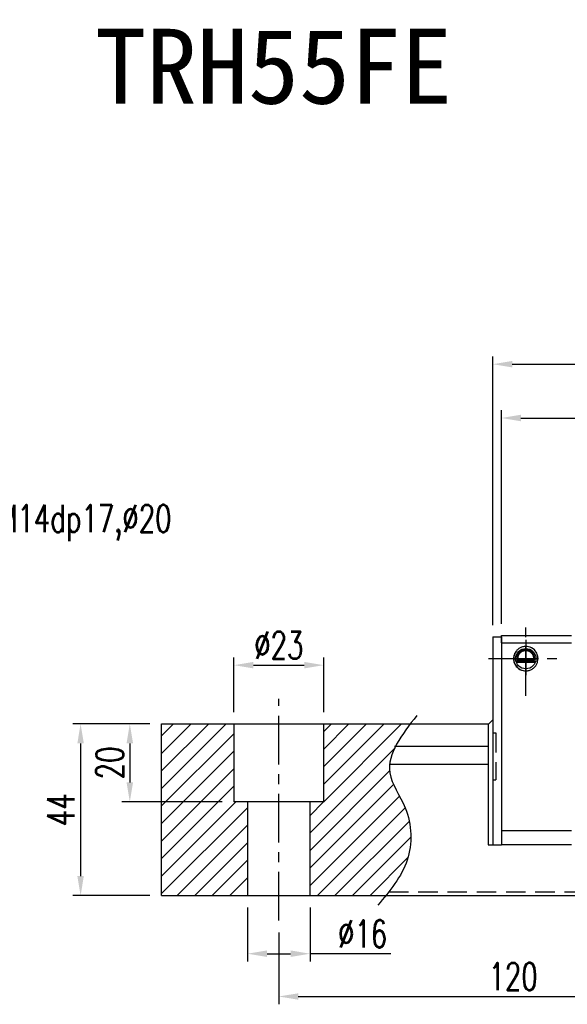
# Model space of a CAD drawing. Header units: millimetres. Extents: x 706 to 1313, y 178 to 430.
# Tile 2 of 48: x 926 to 1066, y 178 to 430. Entities that reach past the tile are written whole.
import ezdxf
from ezdxf.enums import TextEntityAlignment as Align

# ---------------------------------------------------------------- set-up
doc = ezdxf.new("R2010")
doc.units = ezdxf.units.MM
doc.header["$LTSCALE"] = 10
doc.linetypes.add('CENTER', pattern=[2, 1.25, -0.25, 0.25, -0.25])
doc.linetypes.add('DASHED', pattern=[0.75, 0.5, -0.25])
for name, color, linetype in [('2', 7, 'Continuous'), ('CHA', 7, 'Continuous'), ('CL', 1, 'CENTER'), ('DIM', 4, 'Continuous')]:
    doc.layers.add(name, color=color, linetype=linetype)
doc.styles.add('DIM-7', font='SIMPLEX.shx', dxfattribs={"width": 0.7, "bigfont": 'chineset.shx'})
doc.styles.add('T', font='kaiu.ttf')
doc.dimstyles.new('CNS', dxfattribs={"dimtxt": 3.5, "dimasz": 2.5, "dimexe": 1, "dimexo": 1.5, "dimgap": 0.09, "dimtad": 0, "dimdsep": 46, "dimtxsty": 'DIM-7', "dimcen": 0.09, "dimclrd": 1, "dimclre": 1, "dimclrt": 4, "dimadec": 0, "dimazin": 0, "dimtfac": 1, "dimtix": 1, "dimtmove": 2, "dimatfit": 3, "dimfxl": 1, "dimtvp": 0.971429, "dimtolj": 1, "dimarcsym": 0})

# ---------------------------------------------------------------- blocks, each defined once
blk = doc.blocks.new('*D66')
at = {"layer": 'DEFPOINTS', "color": 0, "transparency": 16777216}
for p in [(961.92, 249.87), (953.76, 229.87), (980.42, 229.87)]:
    blk.add_point(p, dxfattribs=at)
at = {"layer": 'DIM', "color": 7, "lineweight": -2, "transparency": 16777216}
for p, q in [((958.92, 249.87), (951.76, 249.87)), ((953.76, 244.87), (953.76, 234.87)), ((977.42, 229.87), (951.76, 229.87))]:
    blk.add_line(p, q, dxfattribs=at)
at = {"layer": 'DIM', "color": 7, "transparency": 16777216}
for points in [[(952.93, 244.87), (954.59, 244.87), (953.76, 249.87)], [(952.93, 234.87), (954.59, 234.87), (953.76, 229.87)]]:
    blk.add_solid(points, dxfattribs=at)
at = {"layer": 'DIM', "color": 7, "transparency": 16777216, "insert": (948.66, 239.87), "char_height": 7, "attachment_point": 5, "rotation": 90, "style": 'DIM-7'}
blk.add_mtext('\\A1;20', dxfattribs=at)
blk = doc.blocks.new('*D67')
at = {"layer": 'DEFPOINTS', "color": 0, "transparency": 16777216}
for p in [(961.92, 249.87), (941.16, 205.87), (961.92, 205.87)]:
    blk.add_point(p, dxfattribs=at)
at = {"layer": 'DIM', "color": 7, "lineweight": -2, "transparency": 16777216}
for p, q in [((958.92, 249.87), (939.16, 249.87)), ((941.16, 244.87), (941.16, 210.87)), ((958.92, 205.87), (939.16, 205.87))]:
    blk.add_line(p, q, dxfattribs=at)
at = {"layer": 'DIM', "color": 7, "transparency": 16777216}
for points in [[(940.33, 244.87), (941.99, 244.87), (941.16, 249.87)], [(940.33, 210.87), (941.99, 210.87), (941.16, 205.87)]]:
    blk.add_solid(points, dxfattribs=at)
at = {"layer": 'DIM', "color": 7, "transparency": 16777216, "insert": (936.06, 227.87), "char_height": 7, "attachment_point": 5, "rotation": 90, "style": 'DIM-7'}
blk.add_mtext('\\A1;44', dxfattribs=at)
blk = doc.blocks.new('*D68')
at = {"layer": 'DEFPOINTS', "color": 0, "transparency": 16777216}
for p in [(991.92, 199.46), (1111.92, 199.46), (1111.92, 180.03)]:
    blk.add_point(p, dxfattribs=at)
at = {"layer": 'DIM', "color": 7, "lineweight": -2, "transparency": 16777216}
for p, q in [((991.92, 196.46), (991.92, 178.03)), ((1111.92, 196.46), (1111.92, 178.03)), ((996.92, 180.03), (1106.92, 180.03))]:
    blk.add_line(p, q, dxfattribs=at)
at = {"layer": 'DIM', "color": 7, "transparency": 16777216}
for points in [[(996.92, 180.86), (996.92, 179.2), (991.92, 180.03)], [(1106.92, 180.86), (1106.92, 179.2), (1111.92, 180.03)]]:
    blk.add_solid(points, dxfattribs=at)
at = {"layer": 'DIM', "color": 7, "transparency": 16777216, "insert": (1051.92, 185.13), "char_height": 7, "attachment_point": 5, "style": 'DIM-7'}
blk.add_mtext('\\A1;120', dxfattribs=at)
blk = doc.blocks.new('*D72')
at = {"layer": 'DEFPOINTS', "color": 0, "transparency": 16777216}
for p in [(1003.42, 264.91), (980.42, 249.87), (1003.42, 249.87)]:
    blk.add_point(p, dxfattribs=at)
at = {"layer": 'DIM', "color": 7, "lineweight": -2, "transparency": 16777216}
for p, q in [((980.42, 252.87), (980.42, 266.91)), ((985.42, 264.91), (998.42, 264.91)), ((1003.42, 252.87), (1003.42, 266.91))]:
    blk.add_line(p, q, dxfattribs=at)
at = {"layer": 'DIM', "color": 7, "transparency": 16777216}
for points in [[(985.42, 265.74), (985.42, 264.08), (980.42, 264.91)], [(998.42, 265.74), (998.42, 264.08), (1003.42, 264.91)]]:
    blk.add_solid(points, dxfattribs=at)
at = {"layer": 'DIM', "color": 7, "transparency": 16777216, "insert": (991.92, 270.01), "char_height": 7, "attachment_point": 5, "style": 'DIM-7'}
blk.add_mtext('\\A1;%%c23', dxfattribs=at)
blk = doc.blocks.new('*D73')
at = {"layer": 'DEFPOINTS', "color": 0, "transparency": 16777216}
for p in [(983.92, 205.87), (999.92, 205.87), (999.92, 190.99)]:
    blk.add_point(p, dxfattribs=at)
at = {"layer": 'DIM', "color": 7, "lineweight": -2, "transparency": 16777216}
for p, q in [((983.92, 202.87), (983.92, 188.99)), ((999.92, 202.87), (999.92, 188.99)), ((988.92, 190.99), (994.92, 190.99)), ((1020.6, 190.99), (999.92, 190.99))]:
    blk.add_line(p, q, dxfattribs=at)
at = {"layer": 'DIM', "color": 7, "transparency": 16777216}
for points in [[(988.92, 191.83), (988.92, 190.16), (983.92, 190.99)], [(994.92, 191.83), (994.92, 190.16), (999.92, 190.99)]]:
    blk.add_solid(points, dxfattribs=at)
at = {"layer": 'DIM', "color": 7, "transparency": 16777216, "insert": (1013.4, 196.09), "char_height": 7, "attachment_point": 5, "style": 'DIM-7'}
blk.add_mtext('\\A1;%%c16', dxfattribs=at)
blk = doc.blocks.new('*D76')
at = {"layer": '2', "color": 7, "linetype": 'Continuous', "lineweight": -2, "transparency": 16777216}
for p, q in [((1048.92, 275.52), (1048.92, 330.22)), ((1053.92, 328.22), (1236.02, 328.22)), ((1241.02, 275.52), (1241.02, 330.22))]:
    blk.add_line(p, q, dxfattribs=at)
at = {"layer": '2', "color": 7, "linetype": 'Continuous', "transparency": 16777216}
for points in [[(1053.92, 329.06), (1053.92, 327.39), (1048.92, 328.22)], [(1236.02, 329.06), (1236.02, 327.39), (1241.02, 328.22)]]:
    blk.add_solid(points, dxfattribs=at)
at = {"layer": 'DEFPOINTS', "color": 0, "linetype": 'Continuous', "transparency": 16777216}
for p in [(1241.02, 328.22), (1048.92, 272.52), (1241.02, 272.52)]:
    blk.add_point(p, dxfattribs=at)
at = {"layer": '2', "color": 7, "linetype": 'Continuous', "transparency": 16777216, "insert": (1144.97, 333.32), "char_height": 7, "attachment_point": 5, "style": 'DIM-7'}
blk.add_mtext('\\A1;192.1', dxfattribs=at)
blk = doc.blocks.new('*D79')
at = {"layer": 'DEFPOINTS', "color": 0, "transparency": 16777216}
for p in [(1243.22, 342.01), (1046.72, 272.17), (1243.22, 272.17)]:
    blk.add_point(p, dxfattribs=at)
at = {"layer": 'DIM', "color": 7, "lineweight": -2, "transparency": 16777216}
for p, q in [((1046.72, 275.17), (1046.72, 344.01)), ((1243.22, 275.17), (1243.22, 344.01)), ((1051.72, 342.01), (1238.22, 342.01))]:
    blk.add_line(p, q, dxfattribs=at)
at = {"layer": 'DIM', "color": 7, "transparency": 16777216}
for points in [[(1051.72, 342.84), (1051.72, 341.18), (1046.72, 342.01)], [(1238.22, 342.84), (1238.22, 341.18), (1243.22, 342.01)]]:
    blk.add_solid(points, dxfattribs=at)
at = {"layer": 'DIM', "color": 7, "transparency": 16777216, "insert": (1144.97, 347.11), "char_height": 7, "attachment_point": 5, "style": 'DIM-7'}
blk.add_mtext('\\A1;196.5', dxfattribs=at)

msp = doc.modelspace()

# ---------------------------------------------------------------- hatches: boundary and pattern name
at = {"layer": 'DIM'}
h = msp.add_hatch(dxfattribs=at)
h.set_pattern_fill('ANSI31', color=0, style=0)
h.set_pattern_definition([(45, (684.0117, -336.434), (-2.245064, 2.245064), [])])
h.paths.add_polyline_path([(980.419, 249.874), (961.919, 249.874), (961.919, 205.874), (983.919, 205.874), (983.919, 229.874), (980.419, 229.874)])
edge = h.paths.add_edge_path()
edge.add_line((999.919, 205.874), (1019.313, 205.874))
edge.add_spline(control_points=[(1019.313, 205.874), (1021.623, 208.706), (1026.324, 215.292), (1025.931, 227.576), (1017.778, 238.507), (1022.409, 245.669), (1025.617, 249.874)], knot_values=[2.3719972, 2.3719972, 2.3719972, 2.3719972, 13.0733629, 26.449734, 36.2555502, 50.1300895, 50.1300895, 50.1300895, 50.1300895], degree=3, periodic=0)
edge.add_line((1025.617, 249.874), (1003.419, 249.874))
edge.add_line((1003.419, 249.874), (1003.419, 229.874))
edge.add_line((1003.419, 229.874), (999.919, 229.874))
edge.add_line((999.919, 229.874), (999.919, 205.874))

# ---------------------------------------------------------------- linework, layer by layer
at = {"layer": '2', "color": 0, "linetype": 'Continuous'}
for p, q in [((1048.919, 270.635), (1048.919, 272.524)), ((1048.919, 272.524), (1066.919, 272.524)), ((1046.719, 272.174), (1048.919, 272.174)), ((1046.719, 272.174), (1046.719, 218.874)), ((1048.919, 272.174), (1048.919, 218.874)), ((1048.919, 270.635), (1066.919, 270.635)), ((1057.643, 265.774), (1052.696, 265.774)), ((1057.589, 265.624), (1052.749, 265.624)), ((1057.414, 266.074), (1052.924, 266.074)), ((1057.196, 266.363), (1053.143, 266.363)), ((961.919, 249.874), (1045.719, 249.874)), ((961.919, 205.874), (961.919, 249.874)), ((980.419, 249.874), (980.419, 229.874)), ((1003.419, 229.874), (1003.419, 249.874)), ((1046.719, 250.875), (1045.519, 249.675)), ((1045.519, 249.675), (1045.519, 218.874)), ((1021.58, 244.166), (1045.519, 244.166)), ((1020.17, 239.582), (1045.519, 239.582)), ((1003.419, 229.874), (980.419, 229.874)), ((983.919, 229.874), (983.919, 205.874)), ((999.919, 205.874), (999.919, 229.874)), ((1048.919, 222.563), (1066.919, 222.563)), ((1045.519, 218.874), (1048.919, 218.874)), ((1066.919, 218.874), (1048.919, 218.874)), ((961.919, 205.874), (1313.175, 205.874))]:
    msp.add_line(p, q, dxfattribs=at)
at = {"layer": '2', "color": 0, "linetype": 'DASHED'}
for p, q in [((1046.719, 247.574), (1047.519, 247.574)), ((1047.519, 247.574), (1047.519, 235.574)), ((1046.719, 235.574), (1047.519, 235.574))]:
    msp.add_line(p, q, dxfattribs=at)
at = {"layer": '2', "color": 0, "linetype": 'Continuous'}
msp.add_circle((1055.169, 266.574), 2.6, dxfattribs=at)
for start, end in [(141.48563, 180), (180, 269.4375)]:
    msp.add_arc((1055.169, 266.574), 3.098, start, end, dxfattribs=at)
for points, degree, knots in [([(1055.169, 269.712), (1054.88, 269.689), (1054.306, 269.642), (1053.52, 269.285), (1052.869, 268.761), (1052.388, 268.098), (1052.097, 267.354), (1051.985, 266.46), (1052.18, 265.379), (1052.957, 264.17), (1054.128, 263.505), (1054.941, 263.452), (1055.169, 263.437)], 3, [0, 0, 0, 0, 0.088414, 0.1748885, 0.2594231, 0.3420175, 0.4226713, 0.5013844, 0.6152487, 0.7511468, 0.9302271, 1, 1, 1, 1]), ([(1057.414, 266.074), (1057.442, 266.199), (1057.479, 266.462), (1057.461, 266.906), (1057.369, 267.276), (1057.259, 267.544), (1057.158, 267.737), (1057.042, 267.916), (1056.907, 268.088), (1056.743, 268.258), (1056.494, 268.468), (1056.192, 268.648), (1055.853, 268.776), (1055.584, 268.842), (1055.311, 268.876), (1054.939, 268.876), (1054.462, 268.79), (1054.008, 268.576), (1053.693, 268.346), (1053.483, 268.147), (1053.307, 267.933), (1053.158, 267.702), (1053.038, 267.454), (1052.948, 267.192), (1052.888, 266.911), (1052.864, 266.625), (1052.875, 266.346), (1052.905, 266.163), (1052.924, 266.074)], 3, [0, 0, 0, 0, 0.0625, 0.125, 0.1875, 0.21875, 0.25, 0.28125, 0.3125, 0.34375, 0.375, 0.4375, 0.46875, 0.5, 0.53125, 0.5625, 0.625, 0.6875, 0.71875, 0.75, 0.78125, 0.8125, 0.84375, 0.875, 0.90625, 0.9375, 0.96875, 1, 1, 1, 1]), ([(1057.196, 266.363), (1057.239, 266.575), (1057.228, 266.793), (1057.217, 267.007), (1057.153, 267.217), (1057.092, 267.423), (1056.981, 267.612), (1056.872, 267.798), (1056.722, 267.958), (1056.575, 268.114), (1056.394, 268.237), (1056.216, 268.358), (1056.013, 268.442), (1055.815, 268.523), (1055.6, 268.565), (1055.388, 268.606), (1055.17, 268.606), (1054.728, 268.607), (1054.326, 268.442), (1053.914, 268.272), (1053.617, 267.958), (1053.467, 267.799), (1053.248, 267.425), (1053.122, 267.009), (1053.1, 266.576), (1053.143, 266.363)], 2, [0, 0, 0, 0.0625, 0.0625, 0.125, 0.125, 0.1875, 0.1875, 0.25, 0.25, 0.3125, 0.3125, 0.375, 0.375, 0.4375, 0.4375, 0.5, 0.5, 0.625, 0.625, 0.75, 0.75, 0.8125, 0.875, 0.9375, 1, 1, 1]), ([(1055.169, 263.437), (1055.459, 263.46), (1056.032, 263.506), (1056.818, 263.864), (1057.47, 264.388), (1057.951, 265.051), (1058.242, 265.795), (1058.353, 266.689), (1058.158, 267.77), (1057.382, 268.979), (1056.211, 269.643), (1055.397, 269.697), (1055.169, 269.712)], 3, [0, 0, 0, 0, 0.088414, 0.1748885, 0.2594231, 0.3420175, 0.4226713, 0.5013844, 0.6152487, 0.7511468, 0.9302271, 1, 1, 1, 1])]:
    msp.add_open_spline(points, degree=degree, knots=knots, dxfattribs=at)
for points, degree in [([(1053.143, 266.363), (1053.03, 266.223), (1052.924, 266.074)], 2), ([(1057.196, 266.363), (1057.269, 266.267), (1057.342, 266.171), (1057.414, 266.074)], 3)]:
    msp.add_open_spline(points, degree=degree, dxfattribs=at)
at = {"layer": '2', "color": 0, "linetype": 'DASHED'}
msp.add_open_spline([(1020.115, 206.875), (1313.175, 206.875)], degree=1, dxfattribs=at)
at = {"layer": 'CL', "color": 0}
for p, q in [((1055.169, 257.049), (1055.169, 276.099)), ((1055.169, 271.374), (1055.169, 262.374)), ((1045.644, 266.574), (1064.694, 266.574)), ((991.919, 199.462), (991.919, 256.287))]:
    msp.add_line(p, q, dxfattribs=at)
at = {"layer": 'DIM', "color": 0}
msp.add_open_spline([(1027.29, 252.032), (1023.436, 247.106), (1017.256, 239.207), (1025.931, 227.576), (1026.36, 214.174), (1020.337, 207.055), (1017.28, 203.442)], degree=3, knots=[0, 0, 0, 0, 16.2465365, 26.0523527, 39.4287239, 53.2135918, 53.2135918, 53.2135918, 53.2135918], dxfattribs=at)

# ---------------------------------------------------------------- texts
at = {"layer": 'CHA', "color": 0, "style": 'T'}
msp.add_text('TRH55FE', height=19.2, dxfattribs=at).set_placement((990.584, 418.172), align=Align.MIDDLE)
at = {"layer": 'DIM', "color": 0, "insert": (910.269, 296.67), "char_height": 7, "attachment_point": 7, "style": 'DIM-7'}
msp.add_mtext('\\A1;4-M14dp17,%%C20', dxfattribs=at)

# ---------------------------------------------------------------- dimensions: what is measured, and where the dimension line sits
at = {"layer": '2', "color": 0, "linetype": 'Continuous'}
dim = msp.add_linear_dim(base=(1241.019, 328.224), p1=(1048.919, 272.524), p2=(1241.019, 272.524), dimstyle='CNS', override={"dimscale": 2, "dimgap": 0.8, "dimtad": 1, "dimclrd": 7, "dimclre": 7, "dimclrt": 7, "dimadec": 2, "dimazin": 2, "dimtmove": 1}, dxfattribs=at)
dim.commit()
dim.dimension.update_dxf_attribs({"geometry": '*D76', "text_midpoint": (1144.969, 333.324)})
at = {"layer": 'DIM', "color": 0}
for base, p1, p2, picture, middle in [((1243.219, 342.01), (1046.719, 272.174), (1243.219, 272.174), '*D79', (1144.969, 347.11)), ((1111.919, 180.029), (991.919, 199.462), (1111.919, 199.462), '*D68', (1051.919, 185.129))]:
    dim = msp.add_linear_dim(base=base, p1=p1, p2=p2, dimstyle='CNS', override={"dimscale": 2, "dimgap": 0.8, "dimtad": 1, "dimclrd": 7, "dimclre": 7, "dimclrt": 7, "dimadec": 2, "dimazin": 2, "dimtmove": 1}, dxfattribs=at)
    dim.commit()
    dim.dimension.update_dxf_attribs({"geometry": picture, "text_midpoint": middle})
dim = msp.add_linear_dim(base=(1003.419, 264.91), p1=(980.419, 249.874), p2=(1003.419, 249.874), text='%%c<>', dimstyle='CNS', override={"dimscale": 2, "dimgap": 0.8, "dimtad": 1, "dimclrd": 7, "dimclre": 7, "dimclrt": 7, "dimadec": 2, "dimazin": 2, "dimtmove": 1}, dxfattribs=at)
dim.commit()
dim.dimension.update_dxf_attribs({"geometry": '*D72', "text_midpoint": (991.919, 270.01)})
for base, p2, picture, middle in [((941.16, 205.874), (961.919, 205.874), '*D67', (936.06, 227.874)), ((953.759, 229.874), (980.419, 229.874), '*D66', (948.659, 239.874))]:
    dim = msp.add_linear_dim(base=base, p1=(961.919, 249.874), p2=p2, angle=90, dimstyle='CNS', override={"dimscale": 2, "dimgap": 0.8, "dimtad": 1, "dimclrd": 7, "dimclre": 7, "dimclrt": 7, "dimadec": 2, "dimazin": 2, "dimtmove": 1}, dxfattribs=at)
    dim.commit()
    dim.dimension.update_dxf_attribs({"geometry": picture, "text_midpoint": middle})
dim = msp.add_linear_dim(base=(999.919, 190.992), p1=(983.919, 205.874), p2=(999.919, 205.874), text='%%c<>', dimstyle='CNS', override={"dimscale": 2, "dimgap": 0.8, "dimtad": 1, "dimclrd": 7, "dimclre": 7, "dimclrt": 7, "dimadec": 2, "dimazin": 2, "dimtmove": 1}, dxfattribs=at)
dim.commit()
dim.dimension.update_dxf_attribs({"geometry": '*D73', "text_midpoint": (1013.402, 191.709), "dimtype": 160})

doc.saveas('drawing.dxf')
